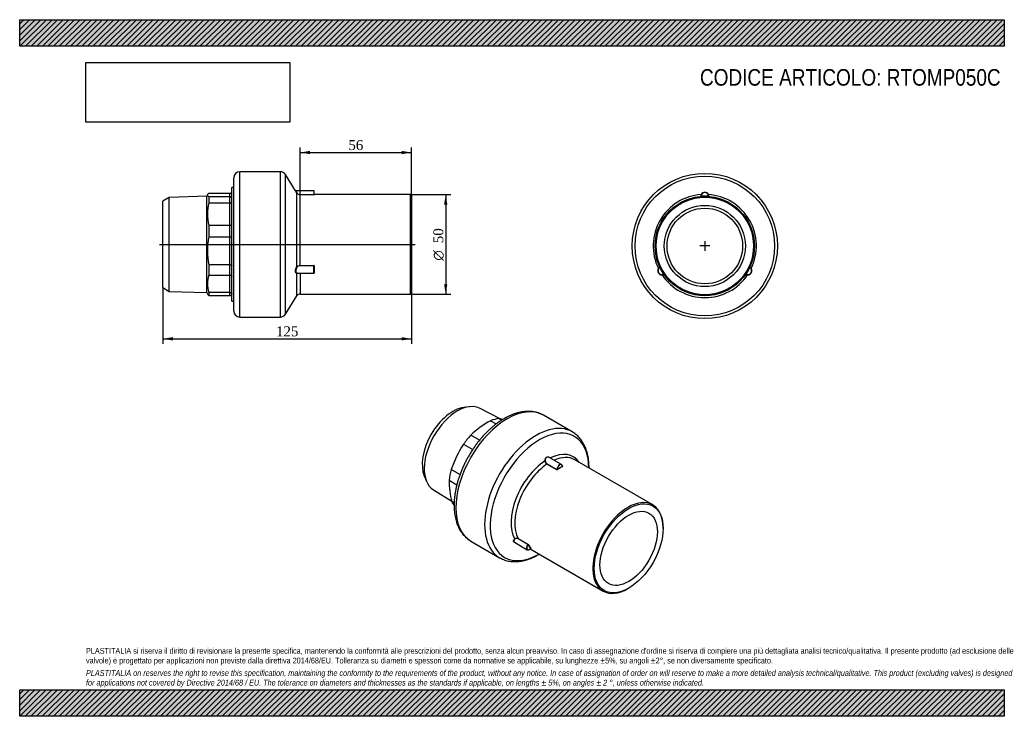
# Model space of a CAD drawing. Header units: millimetres. Extents: x 0 to 495, y 0 to 350.
import ezdxf
from ezdxf.enums import TextEntityAlignment as Align
from ezdxf.lldxf.tags import DXFTag

# ---------------------------------------------------------------- set-up
doc = ezdxf.new("R2010")
doc.units = ezdxf.units.MM
doc.header["$LTSCALE"] = 1.666667
for name, color, linetype in [('Default', 7, 'Continuous'), ('DV3_Default', 7, 'Continuous'), ('IOM050C', 7, 'Continuous'), ('PARTE_PE_050', 7, 'Continuous')]:
    doc.layers.add(name, color=color, linetype=linetype)
doc.styles.add('SEACAD_Solid_Edge_ANSI1_Symbols', font='semeca1.ttf')
doc.styles.add('SEACAD_Times_New_Roman', font='times.ttf')
tags = doc.linetypes.add('CENTER2', pattern=[28.575, 19.05, -3.175, 3.175, -3.175]).pattern_tags.tags
tags[10:11] = [DXFTag(74, 4), DXFTag(75, 0), DXFTag(340, '0'), DXFTag(46, 0.0), DXFTag(50, 0.0), DXFTag(44, 0.0), DXFTag(45, 0.0)]
tags[8:9] = [DXFTag(74, 4), DXFTag(75, 0), DXFTag(340, '0'), DXFTag(46, 0.0), DXFTag(50, 0.0), DXFTag(44, 0.0), DXFTag(45, 0.0)]
tags[6:7] = [DXFTag(74, 4), DXFTag(75, 0), DXFTag(340, '0'), DXFTag(46, 0.0), DXFTag(50, 0.0), DXFTag(44, 0.0), DXFTag(45, 0.0)]
tags[4:5] = [DXFTag(74, 4), DXFTag(75, 0), DXFTag(340, '0'), DXFTag(46, 0.0), DXFTag(50, 0.0), DXFTag(44, 0.0), DXFTag(45, 0.0)]
doc.dimstyles.new('ANSImm', dxfattribs={"dimtxt": 5, "dimasz": 5, "dimexe": 2.5, "dimexo": 0, "dimgap": 1.25, "dimtad": 1, "dimdec": 0, "dimlfac": 1, "dimdsep": 46, "dimtxsty": 'SEACAD_Times_New_Roman', "dimblk1": '_SE_FILLED', "dimblk2": '_SE_FILLED', "dimsah": 1, "dimcen": 2.5, "dimazin": 0, "dimtfac": 0.85, "dimtdec": 3, "dimtofl": 0, "dimtmove": 0, "dimatfit": 3, "dimfxl": 1, "dimarcsym": 0})
picture_1 = doc.add_image_def('image1.jpg', size_in_pixel=(4302, 1260))

# ---------------------------------------------------------------- blocks, each defined once
blk = doc.blocks.new('SEANNOT_GROUP')
at = {"layer": 'Default', "color": 7, "linetype": 'CENTER2'}
for p, q in [((344.44, 238.8), (344.44, 233.8)), ((346.94, 236.3), (341.94, 236.3))]:
    blk.add_line(p, q, dxfattribs=at)
blk = doc.blocks.new('SEANNOT_GROUP1')
at = {"layer": 'Default', "color": 7, "linetype": 'CENTER2'}
for p, q in [((344.44, 238.8), (344.44, 233.8)), ((346.94, 236.3), (341.94, 236.3))]:
    blk.add_line(p, q, dxfattribs=at)
blk = doc.blocks.new('SE')
at = {"layer": 'IOM050C', "color": 7, "linetype": 'Continuous'}
for p, q in [((225.99, 155.53), (223.26, 155.16)), ((241.62, 149.38), (231.57, 154.68)), ((236.75, 148.52), (239.56, 146.91)), ((242.24, 148.77), (240.79, 149.6)), ((231.16, 138.69), (226.74, 141.22)), ((223.12, 136.72), (227.74, 134.05)), ((221.33, 121.41), (216.98, 123.93)), ((203.4, 120.76), (204.44, 118.22)), ((215.9, 118.64), (219.78, 116.38)), ((207.97, 113.81), (217.18, 108.01)), ((218.41, 107.16), (217.22, 107.85))]:
    blk.add_line(p, q, dxfattribs=at)
for centre, radius, start, end in [((257.83, 109.11), 44.69, 118.1438, 134.0679), ((219.89, 67.7), 84.53, 74.3362, 75.6858), ((268.12, 107.24), 53.79, 146.7688, 161.9245), ((255.29, 117.97), 39.39, 179.0278, 194.8891)]:
    blk.add_arc(centre, radius, start, end, dxfattribs=at)
for centre, major_axis, start_param, end_param in [((217.77, 135.4), (10.88, 18.84), 0.420534, 2.721058), ((220.03, 134.1), (-11.8, -20.44), 3.163816, 6.260962), ((234.05, 126), (12.97, 22.47), 0.409422, 0.637776), ((234.05, 126), (12.97, 22.47), 1.19482, 1.423174), ((234.05, 126), (-12.97, -22.47), -1.161375, -0.93302), ((234.05, 126), (-12.97, -22.47), -0.375977, -0.237176)]:
    blk.add_ellipse(centre, major_axis=major_axis, ratio=0.57735, start_param=start_param, end_param=end_param, dxfattribs=at)
at = {"layer": 'PARTE_PE_050', "color": 7, "linetype": 'Continuous'}
for p, q in [((277.78, 142.9), (263.32, 151.25)), ((272.44, 126.49), (266.23, 130.08)), ((318.31, 106.22), (279.06, 128.88)), ((269.97, 123.9), (265.09, 126.72)), ((265.15, 126.83), (270.03, 124.02)), ((272.87, 125.64), (272.92, 125.61)), ((323.49, 94.37), (323.49, 94.78)), ((255.42, 86.37), (250.54, 89.18)), ((250.57, 89.3), (255.45, 86.49)), ((226.82, 88.03), (241.28, 79.68)), ((248.74, 87.42), (255.18, 83.7)), ((256.6, 84.11), (293.31, 62.92)), ((305.81, 64.16), (306.16, 64.36))]:
    blk.add_line(p, q, dxfattribs=at)
for centre, radius, start, end in [((266.07, 128.48), 2.02, 185.0005, 240.6932), ((266.04, 128.47), 1.86, 185.1435, 241.5058), ((270.1, 124.17), 0.294, 243.8554, 301.4692), ((270.09, 124.14), 0.135, 244.9639, 308.8001), ((249.84, 88.03), 1.47, 60.1384, 131.1604), ((249.84, 88), 1.38, 59.2661, 130.1003), ((255.3, 86.17), 0.235, 23.5226, 58.8994), ((255.13, 85.95), 0.62, 33.0549, 59.2186)]:
    blk.add_arc(centre, radius, start, end, dxfattribs=at)
for centre, major_axis, ratio, start_param, end_param in [((245.07, 119.64), (-18.25, -31.61), 0.57735, 3.141593, 6.283185), ((259.53, 111.29), (-18.25, -31.61), 0.57735, 3.140381, 6.283185), ((261.33, 110.25), (-17.54, -30.39), 0.57735, 2.363861, 6.283185), ((265.36, 107.92), (-12.97, -22.47), 0.57735, 2.871318, 3.853646), ((266.56, 107.23), (-12.5, -21.65), 0.57735, 3.141593, 3.80995), ((265.36, 107.92), (-12.97, -22.47), 0.57735, 3.99789, 5.950487), ((266.56, 107.23), (-12.5, -21.65), 0.57735, 4.010673, 5.937704), ((264.12, 128.31), (-0.1, -0.0027), 0.06546, 0.957969, 2.238107), ((265.08, 126.8), (-0.05, -0.0866), 0.57735, 0.86908, 2.31223), ((269.96, 123.98), (-0.05, -0.0866), 0.57735, 0.86908, 2.31223), ((271.44, 124.76), (-1, -1.73), 0.57735, 2.400159, 5.453823), ((271.51, 124.72), (-0.95, -1.65), 0.57735, 2.41325, 5.440731), ((271.51, 104.37), (12.55, 21.74), 0.57735, 0.709752, 0.861044), ((270.24, 123.99), (-0.0554, 0.0833), 0.532066, 0.750331, 2.321127), ((271.59, 104.33), (12.5, 21.65), 0.57735, 0.709752, 0.861044), ((272.93, 125.54), (-0.044, 0.0898), 0.619332, 0.826193, 2.39699), ((272.93, 125.69), (0.05, 0.0866), 0.57735, 3.325346, 3.843309), ((305.81, 84.57), (-12.5, -21.65), 0.57735, 2.356194, 6.283185), ((248.9, 89.06), (-0.0686, 0.0727), 0.439707, 4.224048, 5.504186), ((250.51, 89.23), (-0.05, -0.0866), 0.57735, 1.352961, 2.796111), ((245.07, 119.64), (-18.25, -31.61), 0.57735, 0, 0.00211), ((256.18, 85.43), (1, 1.73), 0.57735, 1.352961, 4.406625), ((256.25, 85.39), (0.95, 1.65), 0.57735, 1.366053, 4.393534), ((255.39, 86.41), (-0.05, -0.0866), 0.57735, 1.352961, 2.796111), ((255.59, 86.22), (-0.0877, -0.048), 0.770449, 3.57949, 5.150287), ((271.51, 104.37), (-12.55, -21.74), 0.57735, 5.94574, 6.097032), ((271.59, 104.33), (-12.5, -21.65), 0.57735, 5.94574, 6.097032), ((256.93, 84.31), (-0.0744, -0.0668), 0.80239, 3.397592, 4.968389), ((259.53, 111.29), (-18.25, -31.61), 0.57735, 0, 0.00211), ((261.33, 110.25), (-17.54, -30.39), 0.57735, 0, 0.777732), ((305.81, 84.57), (-12.5, -21.65), 0.57735, 0, 0.785398)]:
    blk.add_ellipse(centre, major_axis=major_axis, ratio=ratio, start_param=start_param, end_param=end_param, dxfattribs=at)
for major_axis in [(12.25, 21.22), (-10.2, -17.67)]:
    blk.add_ellipse((306.16, 84.37), major_axis=major_axis, ratio=0.57735, dxfattribs=at)
for points, knots in [([(243.57, 149.59), (243.29, 149.43), (242.6, 149.02), (241.35, 148.22), (239.94, 147.21), (238.53, 146.12), (237.14, 144.96), (235.78, 143.72), (234.45, 142.41), (233.15, 141.03), (231.89, 139.6), (230.66, 138.11), (229.48, 136.56), (228.34, 134.97), (227.25, 133.33), (226.21, 131.66), (225.22, 129.95), (224.29, 128.21), (223.42, 126.45), (222.61, 124.67), (221.87, 122.87), (221.19, 121.06), (220.58, 119.25), (220.04, 117.44), (219.57, 115.63), (219.18, 113.83), (218.86, 112.05), (218.62, 110.29), (218.46, 108.55), (218.38, 106.83), (218.38, 105.16), (218.46, 103.52), (218.62, 101.92), (218.86, 100.38), (219.19, 98.89), (219.6, 97.46), (220.09, 96.1), (220.67, 94.81), (221.31, 93.59), (222.04, 92.46), (222.83, 91.41), (223.69, 90.45), (224.61, 89.58), (225.58, 88.82), (226.36, 88.28), (226.78, 88.06), (226.87, 88.01)], [0, 0, 0, 0, 0.012586, 0.036248, 0.059892, 0.083519, 0.107124, 0.130705, 0.154262, 0.177796, 0.20131, 0.224804, 0.248284, 0.271751, 0.295208, 0.318661, 0.34211, 0.365562, 0.389017, 0.412479, 0.435953, 0.45944, 0.482946, 0.506473, 0.530024, 0.553602, 0.57721, 0.600849, 0.624518, 0.648217, 0.671942, 0.695685, 0.719431, 0.74316, 0.766848, 0.790463, 0.813969, 0.837329, 0.860507, 0.883475, 0.906215, 0.928727, 0.951027, 0.973149, 0.99514, 1, 1, 1, 1]), ([(263.34, 151.23), (263.24, 151.29), (262.83, 151.54), (261.97, 151.95), (260.83, 152.41), (259.63, 152.76), (258.4, 153.02), (257.12, 153.18), (255.81, 153.24), (254.47, 153.2), (253.1, 153.06), (251.7, 152.82), (250.28, 152.48), (248.85, 152.04), (247.4, 151.49), (245.96, 150.86), (244.65, 150.2), (243.91, 149.79), (243.57, 149.59)], [0, 0, 0, 0, 0.016576, 0.081172, 0.145761, 0.210507, 0.275576, 0.341109, 0.407207, 0.473926, 0.541277, 0.609226, 0.677707, 0.746628, 0.81589, 0.885395, 0.955055, 1, 1, 1, 1]), ([(286.22, 124.75), (286.22, 124.76), (286.22, 125.33), (286.2, 126.45), (286.09, 128.08), (285.89, 129.65), (285.61, 131.17), (285.25, 132.64), (284.81, 134.04), (284.28, 135.38), (283.68, 136.64), (283, 137.82), (282.25, 138.92), (281.43, 139.93), (280.54, 140.85), (279.6, 141.67), (278.67, 142.37), (278.09, 142.71), (277.8, 142.88)], [0.7447492, 0.7447492, 0.7447492, 0.7447492, 0.7451157, 0.7628778, 0.7806503, 0.7984192, 0.8161681, 0.8338768, 0.8515204, 0.8690714, 0.8865015, 0.9037856, 0.9209056, 0.9378535, 0.9546343, 0.9712656, 0.9877768, 1, 1, 1, 1]), ([(264.07, 128.3), (264.05, 128.7), (264.12, 129.09), (264.34, 129.6), (264.43, 129.75), (264.65, 130.02), (264.78, 130.12), (265.06, 130.28), (265.2, 130.33), (265.43, 130.36), (265.51, 130.37), (265.67, 130.35), (265.75, 130.34), (265.97, 130.28), (266.12, 130.22), (266.41, 130.04), (266.54, 129.93), (266.66, 129.8)], [0, 0, 0, 0, 0.25, 0.25, 0.375, 0.375, 0.5, 0.5, 0.625, 0.625, 0.6875, 0.6875, 0.75, 0.75, 0.875, 0.875, 1, 1, 1, 1]), ([(266.23, 130.08), (266.1, 130.15), (265.98, 130.21), (265.77, 130.26), (265.7, 130.27), (265.55, 130.28), (265.47, 130.28), (265.25, 130.26), (265.11, 130.21), (264.84, 130.05), (264.72, 129.95), (264.51, 129.69), (264.43, 129.55), (264.22, 129.06), (264.17, 128.68), (264.18, 128.3)], [0.1406435, 0.1406435, 0.1406435, 0.1406435, 0.25, 0.25, 0.3125, 0.3125, 0.375, 0.375, 0.5, 0.5, 0.625, 0.625, 0.75, 0.75, 1, 1, 1, 1]), ([(272.86, 125.65), (272.86, 125.64), (272.87, 125.64), (272.88, 125.63), (272.88, 125.63), (272.88, 125.62), (272.89, 125.62), (272.89, 125.62), (272.89, 125.61), (272.89, 125.61)], [0, 0, 0, 0, 0.2103861, 0.2103861, 0.2103861, 0.4216509, 0.4216509, 0.4216509, 0.4785966, 0.4785966, 0.4785966, 0.4785966]), ([(272.89, 125.61), (272.89, 125.61), (272.89, 125.61), (272.88, 125.6), (272.88, 125.6), (272.88, 125.59), (272.87, 125.59), (272.87, 125.59), (272.86, 125.58), (272.86, 125.58)], [0.4785966, 0.4785966, 0.4785966, 0.4785966, 0.6351937, 0.6351937, 0.6351937, 0.8520217, 0.8520217, 0.8520217, 1, 1, 1, 1]), ([(272.89, 125.6), (272.89, 125.6), (272.89, 125.6), (272.89, 125.61), (272.89, 125.61), (272.89, 125.61)], [0.4427711, 0.4427711, 0.4427711, 0.4427711, 0.606452, 0.9512959, 1, 1, 1, 1]), ([(272.92, 125.46), (272.96, 125.48), (272.98, 125.5), (272.98, 125.56), (272.96, 125.59), (272.92, 125.61)], [0, 0, 0, 0, 0.5, 0.5, 1, 1, 1, 1]), ([(248.9, 87.3), (248.82, 87.33), (248.75, 87.36), (248.56, 87.46), (248.47, 87.54), (248.33, 87.74), (248.29, 87.86), (248.27, 88.04), (248.27, 88.1), (248.29, 88.23), (248.31, 88.3), (248.37, 88.49), (248.45, 88.63), (248.63, 88.89), (248.74, 89.01), (248.87, 89.13)], [0.3080433, 0.3080433, 0.3080433, 0.3080433, 0.375, 0.375, 0.5, 0.5, 0.625, 0.625, 0.6875, 0.6875, 0.75, 0.75, 0.875, 0.875, 1, 1, 1, 1]), ([(248.96, 89.05), (248.83, 88.94), (248.72, 88.82), (248.54, 88.58), (248.47, 88.45), (248.41, 88.27), (248.39, 88.2), (248.37, 88.08), (248.37, 88.02), (248.38, 87.85), (248.42, 87.74), (248.55, 87.55), (248.63, 87.48), (248.74, 87.42)], [0, 0, 0, 0, 0.125, 0.125, 0.25, 0.25, 0.3125, 0.3125, 0.375, 0.375, 0.5, 0.5, 0.6173977, 0.6173977, 0.6173977, 0.6173977]), ([(256.84, 84.36), (256.84, 84.35), (256.85, 84.35), (256.85, 84.35), (256.86, 84.35), (256.86, 84.34), (256.87, 84.34), (256.87, 84.34), (256.87, 84.34), (256.87, 84.34), (256.87, 84.34), (256.87, 84.34), (256.87, 84.34)], [0, 0, 0, 0, 0.1328951, 0.1328951, 0.1328951, 0.3456657, 0.3456657, 0.3456657, 0.5616043, 0.5616043, 0.5616043, 0.5849083, 0.5849083, 0.5849083, 0.5849083]), ([(256.87, 84.34), (256.87, 84.34), (256.87, 84.34), (256.87, 84.34), (256.87, 84.35), (256.86, 84.35), (256.86, 84.35)], [0.5849083, 0.5849083, 0.5849083, 0.5849083, 0.7801645, 0.7801645, 0.7801645, 1, 1, 1, 1]), ([(256.88, 84.34), (256.88, 84.34), (256.89, 84.36), (256.91, 84.37), (256.93, 84.37), (256.95, 84.37), (256.96, 84.37), (256.96, 84.37), (256.96, 84.37)], [0, 0, 0, 0, 0.0749774, 0.218026, 0.3310519, 0.4226457, 0.4970728, 0.5627457, 0.5627457, 0.5627457, 0.5627457]), ([(256.96, 84.37), (256.98, 84.36), (257, 84.35), (257.01, 84.35), (257.01, 84.37), (256.99, 84.39)], [0.1504527, 0.1504527, 0.1504527, 0.1504527, 0.5, 0.5, 1, 1, 1, 1]), ([(241.33, 79.66), (241.64, 79.49), (242.23, 79.16), (243.3, 78.7), (244.47, 78.31), (245.69, 78.01), (246.95, 77.81), (248.25, 77.71), (249.58, 77.7), (250.94, 77.8), (252.32, 78), (253.73, 78.3), (255.16, 78.7), (256.6, 79.2), (258.05, 79.8), (259.5, 80.49), (260.56, 81.06), (261.13, 81.39), (261.21, 81.45)], [0, 0, 0, 0, 0.0127645, 0.0291517, 0.0455601, 0.0620339, 0.0786118, 0.0953236, 0.1121887, 0.1292144, 0.1463968, 0.1637219, 0.1811687, 0.1987125, 0.2163278, 0.2339913, 0.2516829, 0.2549032, 0.2549032, 0.2549032, 0.2549032])]:
    blk.add_open_spline(points, degree=3, knots=knots, dxfattribs=at)
blk = doc.blocks.new('SE1')
at = {"layer": 'IOM050C', "color": 7, "linetype": 'Continuous'}
blk.add_circle((344.44, 236.3), 19, dxfattribs=at)
at = {"layer": 'PARTE_PE_050', "color": 7, "linetype": 'Continuous'}
for p, q in [((342.54, 261.33), (342.55, 261.23)), ((346.34, 261.33), (346.33, 261.23)), ((321.82, 225.43), (321.91, 225.47)), ((367.06, 225.43), (366.97, 225.47)), ((323.71, 222.14), (323.8, 222.2)), ((365.17, 222.14), (365.09, 222.2))]:
    blk.add_line(p, q, dxfattribs=at)
for radius in [36.5, 35.09, 25, 24.5, 20.4]:
    blk.add_circle((344.44, 236.3), radius, dxfattribs=at)
for centre, radius, start, end in [((344.44, 261.22), 2, 2.519, 177.481), ((344.44, 261.22), 1.9, 3.2691, 176.7309), ((344.44, 261.17), 2.09, 28.6399, 151.3601), ((344.44, 236.3), 25.94, 94.0622, 205.9378), ((344.63, 261.13), 2.28, 152.7541, 177.9578), ((342.34, 261.31), 0.1, 274.7946, 357.481), ((344.44, 236.3), 25.1, 85.6658, 94.3342), ((344.44, 236.3), 25.94, 334.0622, 85.9378), ((344.25, 261.13), 2.28, 2.0423, 27.2458), ((348.93, 273.9), 12.84, 258.3429, 258.8035), ((346.54, 261.31), 0.1, 182.519, 265.2054), ((322.9, 223.86), 2.09, 148.6399, 271.3601), ((322.86, 223.84), 2, 122.519, 297.481), ((322.86, 223.84), 1.9, 123.2691, 296.7309), ((323.03, 223.72), 2.28, 122.0423, 147.2458), ((321.73, 225.61), 0.1, 302.519, 25.2054), ((309.63, 221.39), 12.84, 18.3429, 18.8035), ((344.44, 236.3), 25.1, 205.6658, 214.3342), ((366.02, 223.84), 2, 242.519, 57.481), ((366.02, 223.84), 1.9, 243.2691, 56.7309), ((344.44, 236.3), 25.1, 325.6658, 334.3342), ((365.98, 223.86), 2.09, 268.6399, 31.3601), ((367.15, 225.61), 0.1, 154.7946, 237.481), ((365.85, 223.72), 2.28, 32.7541, 57.9578), ((322.84, 224.05), 2.28, 272.7541, 297.9578), ((344.44, 236.3), 25.94, 214.0622, 325.9378), ((323.83, 221.98), 0.1, 34.7946, 117.481), ((365.05, 221.98), 0.1, 62.519, 145.2054), ((366.04, 224.05), 2.28, 242.0423, 267.2458), ((374.76, 213.61), 12.84, 138.3429, 138.8035)]:
    blk.add_arc(centre, radius, start, end, dxfattribs=at)
for centre, major_axis, start_param, end_param in [((342.6, 262.23), (-0.0877, 0.0481), 1.861455, 3.141593), ((346.28, 262.23), (0.0877, 0.0481), 3.141593, 4.42173), ((321.07, 224.93), (-0.0855, 0.0519), 3.141593, 4.42173), ((367.82, 224.93), (0.0855, 0.0519), 1.861455, 3.141593), ((322.91, 221.74), (0.0022, -0.1), 1.861455, 3.141593), ((365.98, 221.74), (-0.0022, -0.1), 3.141593, 4.42173)]:
    blk.add_ellipse(centre, major_axis=major_axis, ratio=0.464269, start_param=start_param, end_param=end_param, dxfattribs=at)
for points in [[(342.44, 261.31), (342.44, 261.31), (342.44, 261.31), (342.45, 261.31), (342.45, 261.31), (342.45, 261.31), (342.46, 261.31), (342.46, 261.31), (342.47, 261.31), (342.48, 261.31), (342.49, 261.32), (342.5, 261.32), (342.51, 261.32), (342.52, 261.32), (342.53, 261.33), (342.54, 261.33)], [(367.1, 225.53), (367.1, 225.53), (367.1, 225.53), (367.1, 225.52), (367.1, 225.52), (367.09, 225.52), (367.09, 225.51), (367.09, 225.51), (367.09, 225.5), (367.09, 225.49), (367.08, 225.48), (367.08, 225.47), (367.08, 225.46), (367.07, 225.45), (367.07, 225.44), (367.06, 225.43)], [(323.78, 222.07), (323.78, 222.07), (323.78, 222.07), (323.78, 222.07), (323.78, 222.07), (323.78, 222.07), (323.77, 222.08), (323.77, 222.08), (323.76, 222.09), (323.76, 222.09), (323.75, 222.1), (323.74, 222.11), (323.74, 222.12), (323.73, 222.13), (323.72, 222.13), (323.71, 222.14)]]:
    blk.add_open_spline(points, degree=3, knots=[0, 0, 0, 0, 0.132895, 0.132895, 0.132895, 0.345666, 0.345666, 0.345666, 0.561604, 0.561604, 0.561604, 0.780165, 0.780165, 0.780165, 1, 1, 1, 1], dxfattribs=at)
blk = doc.blocks.new('SE2')
at = {"layer": 'DV3_Default', "color": 7, "linetype": 'CENTER2'}
blk.add_line((70.25, 237.12), (198.75, 237.12), dxfattribs=at)
at = {"layer": 'IOM050C', "color": 7, "linetype": 'Continuous'}
for p, q in [((95.02, 262.79), (105.71, 262.84)), ((105.71, 260.97), (105.71, 262.84)), ((106.7, 208.62), (106.7, 265.62)), ((107.6, 265.62), (106.7, 265.62)), ((75.2, 260.72), (72, 258.88)), ((72, 215.37), (72, 258.88)), ((94, 261.31), (75.2, 260.72)), ((75.2, 213.52), (75.2, 260.72)), ((94.57, 262.29), (94, 261.31)), ((94, 212.93), (94, 261.31)), ((105.71, 260.97), (95.02, 260.93)), ((95.02, 260.93), (95.02, 257.97)), ((95.02, 257.97), (105.71, 258)), ((105.71, 258), (105.71, 260.97)), ((105.71, 246.67), (105.71, 258)), ((105.71, 246.67), (95.02, 246.65)), ((95.02, 246.65), (95.02, 240.94)), ((105.71, 240.94), (105.71, 246.67)), ((95.02, 240.94), (105.71, 240.94)), ((105.71, 226.78), (105.71, 240.94)), ((105.71, 226.78), (95.02, 226.79)), ((95.02, 226.79), (95.02, 221.67)), ((105.71, 221.64), (105.71, 226.78)), ((95.02, 221.67), (105.71, 221.64)), ((105.71, 212.94), (105.71, 221.64)), ((72, 215.37), (75.2, 213.52)), ((75.2, 213.52), (94, 212.93)), ((94, 212.93), (94.57, 211.95)), ((105.71, 212.94), (95.02, 212.98)), ((95.02, 212.98), (95.02, 211.45)), ((105.71, 211.41), (105.71, 212.94)), ((95.02, 211.45), (105.71, 211.41)), ((106.7, 208.62), (107.6, 208.62))]:
    blk.add_line(p, q, dxfattribs=at)
for centre, radius, start, end in [((105.7, 263.84), 1, 270.5283, 0.2661), ((122.4, 252.31), 27.96, 168.3221, 191.6779), ((105.71, 261.96), 0.987, 269.4783, 359.2236), ((137.95, 233.86), 43.51, 170.6437, 189.3563), ((105.92, 281.64), 40.7, 269.7009, 271.1025), ((111.02, 217.33), 16.58, 164.8177, 195.1823), ((105.7, 210.4), 1, 359.7339, 89.4717)]:
    blk.add_arc(centre, radius, start, end, dxfattribs=at)
for points in [[(95.02, 260.93), (94.64, 261.23), (94.24, 261.85), (94.64, 262.48), (95.02, 262.79)], [(94.56, 211.96), (94.66, 211.79), (94.81, 211.62), (95.02, 211.45)]]:
    blk.add_open_spline(points, degree=3, dxfattribs=at)
for points in [[(105.71, 258), (105.84, 258), (105.97, 258.02), (106.21, 258.1), (106.32, 258.15), (106.5, 258.28), (106.58, 258.36), (106.68, 258.53), (106.7, 258.63), (106.7, 258.72)], [(105.71, 246.67), (105.84, 246.67), (105.97, 246.69), (106.21, 246.74), (106.32, 246.77), (106.5, 246.87), (106.58, 246.92), (106.68, 247.04), (106.7, 247.11), (106.7, 247.17)], [(105.71, 226.78), (105.84, 226.78), (105.97, 226.77), (106.21, 226.74), (106.32, 226.72), (106.5, 226.67), (106.58, 226.64), (106.68, 226.58), (106.7, 226.55), (106.7, 226.51)], [(105.71, 221.64), (105.84, 221.64), (105.97, 221.62), (106.21, 221.55), (106.32, 221.49), (106.5, 221.36), (106.58, 221.28), (106.68, 221.11), (106.7, 221.02), (106.7, 220.93)], [(105.71, 212.94), (105.84, 212.94), (105.97, 212.92), (106.21, 212.83), (106.32, 212.77), (106.5, 212.6), (106.58, 212.51), (106.68, 212.3), (106.7, 212.18), (106.7, 212.07)]]:
    blk.add_open_spline(points, degree=3, knots=[0, 0, 0, 0, 0.25, 0.25, 0.5, 0.5, 0.75, 0.75, 1, 1, 1, 1], dxfattribs=at)
at = {"layer": 'PARTE_PE_050', "color": 7, "linetype": 'Continuous'}
for p, q in [((110.6, 200.62), (110.6, 273.62)), ((131.06, 273.62), (110.6, 273.62)), ((131.06, 200.62), (131.06, 273.62)), ((107.6, 203.62), (107.6, 270.62)), ((133.6, 202.03), (133.6, 272.21)), ((138.67, 264.08), (133.6, 272.21)), ((147.9, 264.04), (138.76, 264.04)), ((139.3, 225.77), (139.3, 263)), ((147.9, 264.04), (147.9, 262.13)), ((148, 262.15), (148, 263.94)), ((141, 262.13), (147.9, 262.13)), ((141, 262.03), (141, 262.13)), ((147.9, 262.03), (141, 262.03)), ((141, 226.47), (141, 262.03)), ((147.9, 262.03), (147.9, 262.13)), ((148.1, 262.05), (148.1, 262.12)), ((196.5, 262.12), (148.1, 262.12)), ((196.5, 212.12), (196.5, 262.12)), ((197, 261.62), (196.5, 262.12)), ((197, 261.62), (197, 212.62)), ((141, 226.47), (147.9, 226.47)), ((141, 226.35), (141, 226.47)), ((147.9, 226.35), (141, 226.35)), ((147.9, 226.35), (147.9, 226.47)), ((147.9, 222.66), (147.9, 226.35)), ((148, 226.25), (148, 222.76)), ((148.1, 226.29), (148.1, 223.02)), ((139.3, 211.18), (139.3, 222.59)), ((139.37, 222.66), (139.39, 222.66)), ((139.39, 222.66), (147.9, 222.66)), ((141, 222.66), (141, 212.12)), ((133.6, 202.03), (139.3, 211.18)), ((141, 212.12), (196.5, 212.12)), ((196.5, 212.12), (197, 212.62)), ((110.6, 200.62), (131.06, 200.62))]:
    blk.add_line(p, q, dxfattribs=at)
for centre, radius, start, end in [((110.6, 270.62), 3, 90, 180), ((131.06, 270.62), 3, 31.9463, 90), ((138.75, 264.14), 0.1, 209.9187, 273.6939), ((199.58, 300.77), 71.06, 211.1221, 212.1055), ((141, 264.01), 1.97, 210.7465, 270.0545), ((140.98, 264.02), 1.89, 212.4877, 270.6143), ((147.9, 263.94), 0.1, 0, 90), ((148.1, 262.22), 0.1, 180, 270), ((147.91, 226.28), 0.191, 2.9519, 92.6241), ((147.9, 226.25), 0.0988, 0.582, 90.6751), ((147.9, 222.76), 0.1, 270, 0), ((141, 210.12), 2, 90, 148.0537), ((110.6, 203.62), 3, 180, 270), ((131.06, 203.62), 3, 270, 328.0537)]:
    blk.add_arc(centre, radius, start, end, dxfattribs=at)
for centre, major_axis, ratio, start_param, end_param in [((139.39, 263.05), (-0.0858, -0.0513), 0.42576, 0.041437, 1.321575), ((148.1, 262.15), (-0.1, 0), 0.99714, 0, 1.570796), ((139.39, 225.75), (-0.0852, 0.0523), 0.459717, 0.565455, 1.845593), ((148.1, 226.25), (-0.1, 0), 0.433121, 4.712389, 6.283185), ((148.1, 222.96), (-0.1, 0), 0.564019, 4.712389, 6.283185), ((139.39, 222.56), (0.0042, -0.0999), 0.885477, 3.203799, 4.374077)]:
    blk.add_ellipse(centre, major_axis=major_axis, ratio=ratio, start_param=start_param, end_param=end_param, dxfattribs=at)
for points, knots in [([(139.3, 263), (139.12, 263.31), (138.96, 263.58), (138.73, 263.98), (138.67, 264.09), (138.67, 264.09)], [0, 0, 0, 0, 0.25, 0.25, 0.4990958, 0.4990958, 0.4990958, 0.4990958]), ([(147.9, 262.13), (147.91, 262.13), (147.92, 262.13), (147.92, 262.13), (147.93, 262.13), (147.94, 262.13), (147.95, 262.13), (147.96, 262.13), (147.97, 262.13), (147.98, 262.14), (147.99, 262.14), (147.99, 262.14), (148, 262.14), (148, 262.14), (148, 262.15), (148, 262.15)], [0, 0, 0, 0, 0.132895, 0.132895, 0.132895, 0.345666, 0.345666, 0.345666, 0.561604, 0.561604, 0.561604, 0.780165, 0.780165, 0.780165, 1, 1, 1, 1]), ([(147.9, 262.03), (147.95, 262.03), (148.01, 262.04), (148.08, 262.04), (148.1, 262.05), (148.1, 262.05)], [0, 0, 0, 0, 0.5, 0.5, 1, 1, 1, 1]), ([(138.71, 223.21), (138.68, 223.34), (138.66, 223.48), (138.67, 223.98), (138.73, 224.38), (138.96, 225.12), (139.12, 225.48), (139.3, 225.77)], [0.3829732, 0.3829732, 0.3829732, 0.3829732, 0.5, 0.5, 0.75, 0.75, 1, 1, 1, 1]), ([(139.3, 222.59), (139.12, 222.58), (138.96, 222.66), (138.78, 222.94), (138.74, 223.06), (138.71, 223.21)], [0, 0, 0, 0, 0.25, 0.25, 0.3829732, 0.3829732, 0.3829732, 0.3829732]), ([(139.39, 225.7), (139.21, 225.42), (139.05, 225.08), (138.82, 224.37), (138.75, 223.99), (138.75, 223.34), (138.82, 223.07), (139.04, 222.74), (139.19, 222.66), (139.37, 222.66)], [0, 0, 0, 0, 0.25, 0.25, 0.5, 0.5, 0.75, 0.75, 0.9891795, 0.9891795, 0.9891795, 0.9891795]), ([(139.3, 225.77), (139.39, 225.9), (139.49, 226.01), (139.73, 226.19), (139.86, 226.27), (140.16, 226.38), (140.32, 226.41), (140.66, 226.46), (140.83, 226.47), (141, 226.47)], [0, 0, 0, 0, 0.25, 0.25, 0.5, 0.5, 0.75, 0.75, 1, 1, 1, 1]), ([(141, 226.35), (140.84, 226.35), (140.68, 226.34), (140.36, 226.29), (140.21, 226.26), (139.93, 226.16), (139.8, 226.09), (139.57, 225.93), (139.47, 225.82), (139.39, 225.7)], [0, 0, 0, 0, 0.25, 0.25, 0.5, 0.5, 0.75, 0.75, 1, 1, 1, 1]), ([(148, 222.88), (148.02, 222.89), (148.03, 222.89), (148.08, 222.93), (148.1, 222.98), (148.1, 223.02)], [0.333411, 0.333411, 0.333411, 0.333411, 0.5, 0.5, 1, 1, 1, 1]), ([(139.65, 222.66), (139.64, 222.66), (139.62, 222.65), (139.49, 222.62), (139.39, 222.6), (139.3, 222.59)], [0.7168949, 0.7168949, 0.7168949, 0.7168949, 0.75, 0.75, 1, 1, 1, 1])]:
    blk.add_open_spline(points, degree=3, knots=knots, dxfattribs=at)
blk.add_open_spline([(139.37, 222.66), (139.37, 222.66), (139.38, 222.66), (139.39, 222.66)], degree=3, dxfattribs=at)
blk = doc.blocks.new('GDimGGroup')
at = {"layer": 'Default', "linetype": 'Continuous'}
for points in [[(215.01, 257.12), (214.17, 262.12), (213.34, 257.12)], [(215.01, 217.12), (213.34, 217.12), (214.17, 212.12)]]:
    blk.add_hatch(color=7, dxfattribs=at).paths.add_polyline_path(points)
at = {"layer": 'Default', "color": 7, "linetype": 'Continuous'}
for p, q in [((196.5, 262.12), (216.67, 262.12)), ((214.17, 262.12), (214.17, 212.12)), ((196.5, 212.12), (216.67, 212.12))]:
    blk.add_line(p, q, dxfattribs=at)
for s, style, p in [('50', 'SEACAD_Times_New_Roman', (207.92, 237.68)), ('O', 'SEACAD_Solid_Edge_ANSI1_Symbols', (207.92, 228.98))]:
    blk.add_text(s, height=5, rotation=90, dxfattribs=dict(at, style=style)).set_placement(p, align=Align.TOP_LEFT)
blk = doc.blocks.new('DMBLK17')
at = {"layer": 'Default', "linetype": 'Continuous'}
for points in [[(146, 284.09), (141, 283.26), (146, 282.42)], [(192, 284.09), (192, 282.42), (197, 283.26)]]:
    blk.add_hatch(color=7, dxfattribs=at).paths.add_polyline_path(points)
at = {"layer": 'Default', "color": 7, "linetype": 'Continuous'}
for p, q in [((141, 262.03), (141, 285.76)), ((141, 283.26), (197, 283.26)), ((197, 261.62), (197, 285.76))]:
    blk.add_line(p, q, dxfattribs=at)
at = {"layer": 'Default', "color": 7, "linetype": 'Continuous', "style": 'SEACAD_Times_New_Roman'}
blk.add_text('56', height=5, dxfattribs=at).set_placement((165.21, 289.51), align=Align.TOP_LEFT)
blk = doc.blocks.new('_SE_FILLED')
at = {"color": 0}
blk.add_line((0, 0), (-1, 0), dxfattribs=at)
blk.add_solid([(0, 0), (-1, -0.1665), (-1, 0.1665), (0, 0)], dxfattribs=at)
blk = doc.blocks.new('DMBLK18')
at = {"layer": 'Default', "linetype": 'Continuous'}
for points in [[(77, 188.83), (77, 190.5), (72, 189.67)], [(192, 188.83), (197, 189.67), (192, 190.5)]]:
    blk.add_hatch(color=7, dxfattribs=at).paths.add_polyline_path(points)
at = {"layer": 'Default', "color": 7, "linetype": 'Continuous'}
for p, q in [((72, 215.37), (72, 187.17)), ((197, 212.62), (197, 187.17)), ((72, 189.67), (197, 189.67))]:
    blk.add_line(p, q, dxfattribs=at)
at = {"layer": 'Default', "color": 7, "linetype": 'Continuous', "style": 'SEACAD_Times_New_Roman'}
blk.add_text('125', height=5, dxfattribs=at).set_placement((128.81, 195.92), align=Align.TOP_LEFT)

msp = doc.modelspace()

# ---------------------------------------------------------------- hatches: boundary and pattern name
at = {"layer": 'Default', "linetype": 'Continuous'}
h = msp.add_hatch(dxfattribs=at)
h.set_pattern_fill('LINE', scale=0.62992, angle=45, style=0)
h.paths.add_polyline_path([(495, 336.6667), (495, 350), (0, 350), (0, 336.6667)])
for points in [[(495, 336.6667), (495, 350), (0, 350), (0, 336.6667)], [(495, 0), (495, 13.3333), (0, 13.3333), (0, 0)]]:
    msp.add_hatch(color=7, dxfattribs=at).paths.add_polyline_path(points)
h = msp.add_hatch(dxfattribs=at)
h.set_pattern_fill('LINE', scale=0.62992, angle=45, style=0)
h.paths.add_polyline_path([(495, 0), (495, 13.3333), (0, 13.3333), (0, 0)])

# ---------------------------------------------------------------- linework, layer by layer
at = {"layer": 'Default', "color": 7, "linetype": 'Continuous'}
for p, q in [((0, 350), (495, 350)), ((0, 336.6667), (0, 350)), ((495, 350), (495, 336.6667)), ((495, 336.6667), (0, 336.6667)), ((0, 13.3333), (495, 13.3333)), ((0, 0), (0, 13.3333)), ((495, 13.3333), (495, 0)), ((495, 0), (0, 0))]:
    msp.add_line(p, q, dxfattribs=at)

# ---------------------------------------------------------------- block references
at = {"layer": 'Default'}
for name in ['SE2', 'SE1', 'GDimGGroup', 'SEANNOT_GROUP', 'SEANNOT_GROUP1', 'SE']:
    msp.add_blockref(name, (0, 0), dxfattribs=at)

# ---------------------------------------------------------------- texts
at = {"layer": 'Default', "attachment_point": 1}
for s, insert, char_height, width in [('{\\fArial Narrow|b0||i0||c0|p34;\\C7;\\H8.333333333;\\W1.;CODICE ARTICOLO: RTOMP050C}', (342.0091, 325.186), 8.333333, 152.687516), ("{\\fArial Narrow|b0||i0||c0|p34;\\C7;\\H2.916666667;\\W1.;PLASTITALIA si riserva il diritto di revisionare la presente specifica, mantenendo la conformità alle prescrizioni del prodotto, senza alcun preavviso. In caso di assegnazione d'ordine si riserva di compiere una più dettagliata analisi tecnico/qualitativa. Il presente prodotto (ad esclusione delle \\P}{\\fArial Narrow|b0||i0||c0|p34;\\C7;\\H2.916666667;\\W1.;valvole) è progettato per applicazioni non previste dalla direttiva 2014/68/EU. Tolleranza su diametri e spessori come da normative se applicabile, su lunghezze ±5%, su angoli ±2°, se non diversamente specificato.\\P}{\\fArial Narrow|b0||i0||c0|p34;\\C7;\\H0.8333333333;\\W1.;   \\P}{\\fArial Narrow|b0||i1||c0|p34;\\C7;\\H2.916666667;\\W1.;PLASTITALIA on reserves the right to revise this specification, maintaining the conformity to the requirements of the product, without any notice. In case of assignation of order on will reserve to make a more detailed analysis technical/qualitative. This product (excluding valves) is designed \\P}{\\fArial Narrow|b0||i1||c0|p34;\\C7;\\H2.916666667;\\W1.;for applications not covered by Directive 2014/68 / EU. The tolerance on diameters and thicknesses as the standards if applicable, on lengths ± 5%, on angles ± 2 °, unless otherwise indicated.\\P}", (33.3333, 34.3373), 2.9166667, 428.333333)]:
    msp.add_mtext(s, dxfattribs=dict(at, insert=insert, char_height=char_height, width=width))

# ---------------------------------------------------------------- dimensions: what is measured, and where the dimension line sits
at = {"layer": 'Default', "color": 7, "linetype": 'Continuous'}
dim = msp.add_linear_dim(base=(197.0014, 283.2559), p1=(141.0014, 262.0339), p2=(197.0014, 261.6214), text='\\A1;<>', dimstyle='ANSImm', dxfattribs=at)
dim.commit()
dim.dimension.update_dxf_attribs({"geometry": 'DMBLK17', "text_midpoint": (169.0014, 283.2559), "dimtype": 160})
dim = msp.add_linear_dim(base=(197.0014, 189.6673), p1=(72.0014, 215.3651), p2=(197.0014, 212.6214), text='\\A1;<>', dimstyle='ANSImm', override={"dimdec": 2}, dxfattribs=at)
dim.commit()
dim.dimension.update_dxf_attribs({"geometry": 'DMBLK18', "text_midpoint": (134.5014, 189.6673), "dimtype": 160})

# ---------------------------------------------------------------- pictures from other files: only their frames are drawn
image = msp.add_image(picture_1, insert=(33.3333, 298.5053), size_in_units=(102.4286, 30))
image.dxf.flags = 7

doc.saveas('drawing.dxf')
